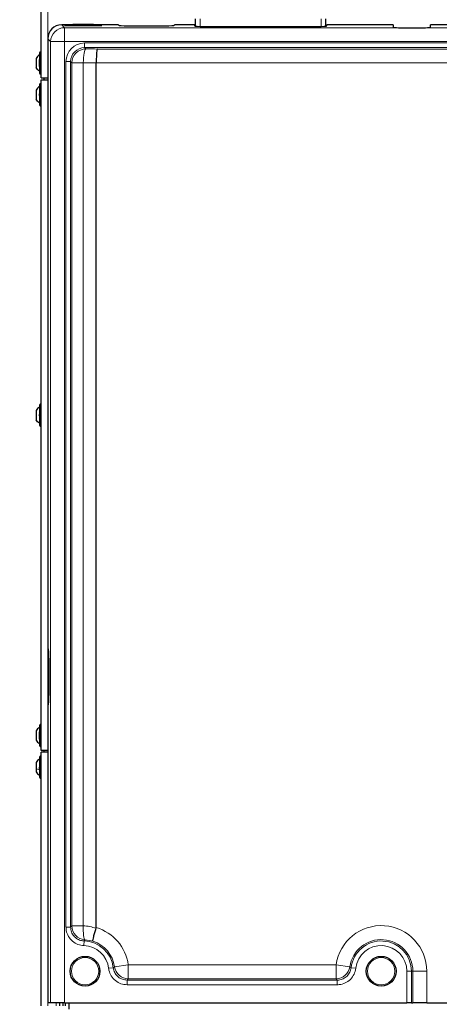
# Model space of a CAD drawing. Header units: millimetres. Extents: x 5 to 418, y 2 to 292.
# Tile 21 of 90: x 56 to 94, y 136 to 224. Entities that reach past the tile are written whole.
import ezdxf

# ---------------------------------------------------------------- set-up
doc = ezdxf.new("R2010")
doc.units = ezdxf.units.MM
doc.layers.add('SLD-0', color=7, linetype='Continuous')
doc.styles.add('SLDTEXTSTYLE0', font='TXT', dxfattribs={"width": 0.605})
doc.dimstyles.new('SLDDIMSTYLE1', dxfattribs={"dimtxt": 3.5, "dimasz": 3.302, "dimexe": 0, "dimexo": 0.0625, "dimgap": 0.875, "dimtad": 1, "dimlfac": 6, "dimrnd": 1e-09, "dimzin": 12, "dimdsep": 46, "dimtxsty": 'SLDTEXTSTYLE0', "dimsah": 1, "dimcen": 0.09, "dimadec": 0, "dimazin": 3, "dimtfac": 1, "dimtofl": 0, "dimtmove": 0, "dimatfit": 3, "dimfxl": 1, "dimfrac": 2, "dimtolj": 1, "dimtzin": 12, "dimarcsym": 0})

# ---------------------------------------------------------------- blocks, each defined once
blk = doc.blocks.new('_D_1')
at = {"layer": 'SLD-0', "color": 7}
for p, q in [((60.33, 260.307), (46.454, 260.307)), ((47.454, 260.307), (47.454, 98.64)), ((60.33, 98.64), (46.454, 98.64))]:
    blk.add_line(p, q, dxfattribs=at)
for points in [[(47.454, 260.307), (46.946, 257.005), (47.962, 257.005)], [(47.454, 98.64), (47.962, 101.942), (46.946, 101.942)]]:
    blk.add_solid(points, dxfattribs=at)
at = {"layer": 'SLD-0', "color": 7, "insert": (42.942, 175.463), "char_height": 3.5, "attachment_point": 1, "rotation": 90, "style": 'SLDTEXTSTYLE0'}
blk.add_mtext('970', dxfattribs=at)

msp = doc.modelspace()

# ---------------------------------------------------------------- linework, layer by layer
at = {"color": 7, "linetype": 'Continuous', "lineweight": 25}
for p, q in [((57.913, 218.4737), (57.913, 249.7237)), ((71.713, 223.1086), (71.713, 223.7517)), ((83.3797, 223.1086), (83.3797, 223.7517)), ((60.713, 223.2237), (59.7446, 223.2237)), ((60.6737, 223.1844), (60.3297, 223.1844)), ((60.3297, 223.1495), (62.9964, 223.1495)), ((60.7464, 223.2571), (60.6388, 223.1495)), ((62.5797, 223.2571), (60.7464, 223.2571)), ((62.6873, 223.1495), (62.5797, 223.2571)), ((64.8297, 223.2237), (62.613, 223.2237)), ((62.9964, 223.1844), (62.6523, 223.1844)), ((64.8297, 223.2237), (64.8297, 223.18)), ((65.663, 223.1364), (68.9964, 223.1364)), ((69.8297, 223.18), (69.8297, 223.2237)), ((71.6297, 223.2237), (69.8297, 223.2237)), ((71.6297, 223.2237), (71.6297, 223.1276)), ((72.463, 223.084), (82.6297, 223.084)), ((83.463, 223.1276), (83.463, 223.2237)), ((89.413, 223.2237), (83.463, 223.2237)), ((89.413, 223.2237), (89.413, 223.0054)), ((90.2464, 222.9588), (91.913, 222.9588)), ((92.7464, 223.0054), (92.7464, 223.2237)), ((98.3797, 223.2237), (92.7464, 223.2237)), ((58.4964, 221.9754), (58.4964, 167.3904)), ((57.4547, 220.2196), (57.4547, 219.3946)), ((57.7464, 220.7071), (57.7464, 220.1183)), ((57.913, 220.3512), (57.8297, 220.3512)), ((57.8297, 219.2629), (57.8297, 220.3512)), ((57.7464, 219.4834), (57.7464, 220.1307)), ((57.7464, 219.4958), (57.7464, 218.9071)), ((62.8297, 219.8113), (62.8297, 219.8104)), ((62.8297, 142.4658), (62.8297, 219.8104)), ((57.8297, 219.2629), (57.913, 219.2629)), ((57.913, 218.4737), (58.4964, 218.4737)), ((58.163, 218.3071), (58.163, 218.4737)), ((57.7464, 217.8737), (57.7464, 216.0737)), ((57.913, 218.3071), (58.4964, 218.3071)), ((57.913, 158.3071), (57.913, 218.3071)), ((57.4547, 217.3862), (57.4547, 216.5612)), ((57.4547, 188.7196), (57.4547, 187.8946)), ((57.7464, 189.2071), (57.7464, 187.4071)), ((58.4964, 167.3904), (58.5575, 167.3904)), ((58.6012, 166.5571), (58.6012, 163.2237)), ((58.4964, 162.3904), (58.4964, 135.7237)), ((58.5575, 162.3904), (58.4964, 162.3904)), ((57.7464, 160.5404), (57.7464, 159.9641)), ((57.4547, 160.0516), (57.4547, 159.2292)), ((57.7464, 159.3167), (57.7464, 159.9641)), ((57.913, 160.1846), (57.8297, 160.1846)), ((57.8297, 159.0962), (57.8297, 160.1846)), ((57.7464, 159.3165), (57.7464, 158.7404)), ((57.8297, 159.0962), (57.913, 159.0962)), ((57.7464, 157.7071), (57.7464, 156.5304)), ((58.4964, 158.3071), (57.913, 158.3071)), ((57.913, 135.4737), (57.913, 158.1404)), ((58.4964, 158.1404), (57.913, 158.1404)), ((58.163, 158.1404), (58.163, 158.3071)), ((57.4547, 157.2196), (57.4547, 156.6803)), ((57.4547, 156.6803), (57.4547, 156.3946)), ((57.7464, 156.5304), (57.7464, 155.9071)), ((62.8199, 142.4015), (62.8297, 142.4658)), ((58.754, 135.7237), (58.4964, 135.7237)), ((60.0022, 135.7237), (58.754, 135.7237)), ((59.5797, 135.4737), (59.5797, 135.7237)), ((59.8297, 135.7237), (59.8297, 135.4737)), ((60.0022, 135.7237), (90.6228, 135.7237)), ((60.0797, 135.4737), (60.0797, 135.7237)), ((60.413, 135.1737), (60.413, 135.7237)), ((91.0389, 135.7237), (90.6228, 135.7237)), ((91.0389, 135.7237), (91.1605, 135.7237)), ((92.4088, 135.7237), (91.1605, 135.7237)), ((92.4088, 135.7237), (114.5839, 135.7237))]:
    msp.add_line(p, q, dxfattribs=at)
at = {"color": 7, "linetype": 'Continuous', "lineweight": 18}
for p, q in [((58.4964, 218.4737), (58.4964, 249.7237)), ((72.1297, 223.7517), (72.1297, 223.0876)), ((82.963, 223.0876), (82.963, 223.7517)), ((59.7446, 223.2237), (60.0022, 222.9661)), ((60.0022, 221.7178), (60.0022, 222.9661)), ((60.0022, 222.9661), (89.8806, 222.9661)), ((60.3297, 223.1495), (60.3297, 223.1844)), ((62.9964, 223.1495), (62.9964, 223.1844)), ((92.2788, 222.9661), (105.0951, 222.9661)), ((58.754, 221.7178), (58.4964, 221.9754)), ((60.0022, 221.7178), (58.754, 221.7178)), ((58.754, 135.7237), (58.754, 221.7178)), ((138.6571, 221.7178), (60.0022, 221.7178)), ((60.0022, 221.7178), (60.0022, 135.7237)), ((61.7872, 221.1812), (61.7872, 221.5973)), ((61.7872, 221.5973), (136.8722, 221.5973)), ((61.7872, 221.1812), (61.8992, 221.0691)), ((136.8722, 221.1812), (61.7872, 221.1812)), ((62.9352, 221.0596), (135.7242, 221.0596)), ((60.5389, 219.9329), (60.1228, 219.9329)), ((60.1228, 142.5126), (60.1228, 219.9329)), ((60.6509, 219.8208), (60.5389, 219.9329)), ((60.5389, 219.9329), (60.5389, 142.5126)), ((60.6509, 219.8208), (61.6759, 219.8208)), ((60.6509, 142.6197), (60.6509, 219.8208)), ((61.6759, 219.8208), (61.6759, 142.6197)), ((135.8297, 219.8113), (62.8297, 219.8113)), ((58.4964, 218.3071), (58.4964, 158.3071)), ((58.4964, 135.4737), (58.4964, 158.1404)), ((60.5389, 142.5126), (60.1228, 142.5126)), ((60.6509, 142.6197), (61.6759, 142.6197)), ((61.748, 141.2649), (61.735, 140.849)), ((62.5459, 141.2467), (61.8268, 141.3735)), ((64.3541, 138.8702), (63.9408, 138.8221)), ((64.4652, 138.9589), (65.7008, 139.1362)), ((65.7008, 139.1362), (84.2919, 139.1362)), ((65.7008, 137.8879), (65.7008, 139.1362)), ((85.5275, 138.9589), (84.2919, 139.1362)), ((84.2919, 137.8879), (84.2919, 139.1362)), ((85.6387, 138.8702), (86.052, 138.8221)), ((91.0389, 138.5571), (90.6228, 138.5571)), ((90.6228, 135.7237), (90.6228, 138.5571)), ((91.0389, 138.5571), (91.1605, 138.5571)), ((91.0389, 138.5571), (91.0389, 135.7237)), ((91.1605, 138.5571), (92.4088, 138.5571)), ((91.1605, 135.7237), (91.1605, 138.5571)), ((92.4088, 138.5571), (92.4088, 135.7237)), ((65.594, 137.7663), (84.3987, 137.7663)), ((65.594, 137.7663), (65.594, 137.3502)), ((84.2919, 137.8879), (65.7008, 137.8879)), ((84.3987, 137.7663), (84.3987, 137.3502)), ((84.3987, 137.3502), (65.594, 137.3502)), ((59.2464, 135.4737), (59.2464, 135.7237))]:
    msp.add_line(p, q, dxfattribs=at)
at = {"color": 7, "linetype": 'Continuous', "lineweight": 18, "flags": 128}
for points in [[(61.8992, 221.0691), (61.857, 221.0345), (61.8163, 220.9563), (61.7786, 220.8372), (61.7452, 220.6816), (61.7174, 220.4951), (61.6961, 220.2843), (61.6821, 220.0568), (61.6759, 219.8208)], [(61.8268, 141.3735), (61.7869, 141.4101), (61.7511, 141.4896), (61.7205, 141.6092), (61.6963, 141.7646), (61.6792, 141.9503), (61.6699, 142.1598), (61.6688, 142.3856), (61.6759, 142.6197)]]:
    msp.add_lwpolyline(points, dxfattribs=at)
at = {"color": 7, "linetype": 'Continuous', "lineweight": 25}
for centre in [(61.8297, 138.5571), (88.3297, 138.5571)]:
    msp.add_circle(centre, 1.3333, dxfattribs=at)
at = {"color": 7, "linetype": 'Continuous', "lineweight": 18}
for centre in [(61.8297, 138.5571), (88.3297, 138.5571)]:
    msp.add_circle(centre, 1.2195, dxfattribs=at)
for centre, radius, start, end in [((60.0063, 221.7138), 1.2523, 90.183596, 179.816404), ((61.9032, 219.8168), 1.2523, 90.183596, 179.816404), ((61.9032, 142.6235), 1.2523, 180.170862, 266.501696), ((61.663, 138.5571), 4.0791, 8.16171, 73.380718), ((88.3297, 138.5571), 4.0791, 0, 171.83829), ((61.663, 138.5571), 2.7092, 6.638215, 88.202274), ((61.663, 138.5571), 2.8308, 8.16171, 71.827296), ((88.3297, 138.5571), 2.8308, 0, 171.83829), ((88.3297, 138.5571), 2.7092, 0, 173.361785), ((61.663, 138.5571), 2.2931, 6.638215, 88.202274), ((88.3297, 138.5571), 2.2931, 0, 173.361785), ((65.7042, 139.14), 1.2522, 188.315822, 269.845888), ((84.2885, 139.14), 1.2522, 270.154112, 351.684178)]:
    msp.add_arc(centre, radius, start, end, dxfattribs=at)
at = {"color": 7, "linetype": 'Continuous', "lineweight": 25}
for centre, radius, start, end in [((57.8297, 220.7071), 0.0833, 360, 180), ((58.0797, 220.1307), 0.3333, 138.590378, 180), ((58.0797, 219.4834), 0.3333, 180, 221.409622), ((57.8297, 218.9071), 0.0833, 180, 0), ((57.8297, 217.8737), 0.0833, 360, 180), ((57.8297, 216.0737), 0.0833, 180, 0), ((57.8297, 189.2071), 0.0833, 360, 180), ((57.8297, 187.4071), 0.0833, 180, 0), ((57.8297, 160.5404), 0.0833, 360, 180), ((58.0797, 159.9641), 0.3333, 138.590378, 180), ((58.0797, 159.3167), 0.3333, 180, 221.409622), ((57.8297, 158.7404), 0.0833, 180, 0), ((57.8297, 157.7071), 0.0833, 360, 180), ((57.8297, 155.9071), 0.0833, 180, 0)]:
    msp.add_arc(centre, radius, start, end, dxfattribs=at)
for centre, major_axis, ratio, start_param, end_param in [((59.7481, 221.972), (-0.8863, 0.8863), 0.9972647, 5.4991567, 7.0672139), ((60.3297, 223.1669), (0.3333, 0), 0.0524078, 1.5707963, 4.712389), ((62.9964, 223.1669), (0.3333, 0), 0.0524078, 4.712389, 7.8539816), ((65.663, 223.18), (0.8333, 0), 0.0524078, 3.1415927, 4.712389), ((68.9964, 223.18), (0.8333, 0), 0.0524078, 4.712389, 6.2831853), ((72.463, 223.1276), (0.8333, 0), 0.0524078, 3.1415927, 4.712389), ((82.6297, 223.1276), (0.8333, 0), 0.0524078, 4.712389, 6.2831853), ((90.2464, 223.0054), (0.8333, 0), 0.0524078, 3.1415927, 4.257942), ((91.913, 223.0054), (0.8333, 0), 0.0524078, 5.1668359, 6.2831853), ((58.5575, 166.5571), (0, 0.8333), 0.0524078, 4.712389, 6.2831853), ((58.5575, 163.2237), (0, 0.8333), 0.0524078, 3.1415927, 4.712389)]:
    msp.add_ellipse(centre, major_axis=major_axis, ratio=ratio, start_param=start_param, end_param=end_param, dxfattribs=at)
at = {"color": 7, "linetype": 'Continuous', "lineweight": 18}
for centre, major_axis, ratio, start_param, end_param in [((61.7917, 219.9283), (1.1817, -1.1817), 0.9972647, 2.357564, 3.9256213), ((61.7917, 219.9283), (0.8879, -0.8879), 0.9954519, 2.357564, 3.9256213), ((79.5432, 226.1611), (98.75, 0), 0.0524078, 4.5327516, 4.5434042), ((79.5432, 224.9128), (100, 0), 0.0517527, 4.5327516, 4.5444662)]:
    msp.add_ellipse(centre, major_axis=major_axis, ratio=ratio, start_param=start_param, end_param=end_param, dxfattribs=at)
at = {"color": 7, "linetype": 'Continuous', "lineweight": 25}
for points, knots in [([(89.8806, 222.9661), (89.9685, 222.9633), (90.0874, 222.9596), (90.2136, 222.959), (90.2464, 222.9588)], [0, 0, 0, 0, 0.7402975, 1, 1, 1, 1]), ([(91.913, 222.9588), (92.007, 222.9601), (92.1339, 222.9618), (92.249, 222.9652), (92.2788, 222.9661)], [0, 0, 0, 0, 0.7402831, 1, 1, 1, 1]), ([(62.9352, 221.0596), (62.935, 221.0594), (62.929, 221.0556), (62.911, 221.0257), (62.8826, 220.8898), (62.8547, 220.6053), (62.835, 220.232), (62.8315, 219.9515), (62.8297, 219.8113)], [0, 0, 0, 0, 0.0037153, 0.1138665, 0.3361641, 0.5577007, 0.7788433, 1, 1, 1, 1]), ([(57.7749, 219.7341), (57.771, 219.7366), (57.7632, 219.7416), (57.754, 219.7582), (57.7479, 219.7805), (57.7456, 219.8069), (57.7478, 219.8333), (57.7539, 219.8558), (57.7631, 219.8725), (57.771, 219.8775), (57.7749, 219.88)], [0, 0, 0, 0, 0.12522174, 0.24948305, 0.37432565, 0.49906277, 0.6238964, 0.74938803, 0.87444058, 1, 1, 1, 1]), ([(57.7749, 216.9007), (57.771, 216.9032), (57.7632, 216.9082), (57.754, 216.9249), (57.7479, 216.9472), (57.7456, 216.9735), (57.7478, 216.9999), (57.7539, 217.0224), (57.7631, 217.0392), (57.771, 217.0442), (57.7749, 217.0467)], [0, 0, 0, 0, 0.1252217, 0.2494831, 0.3743256, 0.4990628, 0.6238964, 0.749388, 0.8744406, 1, 1, 1, 1]), ([(57.7749, 188.2341), (57.771, 188.2366), (57.7632, 188.2416), (57.754, 188.2582), (57.7479, 188.2805), (57.7456, 188.3069), (57.7478, 188.3333), (57.7539, 188.3558), (57.7631, 188.3725), (57.771, 188.3775), (57.7749, 188.38)], [0, 0, 0, 0, 0.1252217, 0.2494831, 0.3743256, 0.4990628, 0.6238964, 0.749388, 0.8744406, 1, 1, 1, 1]), ([(57.7749, 159.5928), (57.771, 159.5959), (57.7632, 159.602), (57.754, 159.6201), (57.7479, 159.6434), (57.7456, 159.67), (57.7478, 159.696), (57.7539, 159.7174), (57.7631, 159.7326), (57.771, 159.7364), (57.7749, 159.7383)], [0, 0, 0, 0, 0.1252217, 0.2494831, 0.3743256, 0.4990628, 0.6238964, 0.749388, 0.8744406, 1, 1, 1, 1]), ([(57.4547, 159.2295), (57.4941, 159.1679), (57.5729, 159.0448), (57.6886, 158.9549), (57.7464, 158.9099)], [0, 0, 0, 0, 0.5, 1, 1, 1, 1]), ([(57.7464, 157.5404), (57.6886, 157.4953), (57.5729, 157.405), (57.4941, 157.2814), (57.4547, 157.2196)], [0, 0, 0, 0, 0.5000001, 1, 1, 1, 1]), ([(57.7749, 156.6692), (57.771, 156.6701), (57.7632, 156.6718), (57.754, 156.6841), (57.7479, 156.7032), (57.7456, 156.7279), (57.7478, 156.7547), (57.7539, 156.7795), (57.7631, 156.7998), (57.771, 156.8079), (57.7749, 156.8119)], [0, 0, 0, 0, 0.1252207, 0.2494814, 0.3743239, 0.4990613, 0.6238954, 0.7493873, 0.8744403, 1, 1, 1, 1]), ([(57.4547, 156.3946), (57.4941, 156.3327), (57.5729, 156.2091), (57.6886, 156.1188), (57.7464, 156.0737)], [0, 0, 0, 0, 0.4999999, 1, 1, 1, 1]), ([(62.5459, 141.2467), (62.5458, 141.2468), (62.5428, 141.2507), (62.5351, 141.2763), (62.5454, 141.3903), (62.6027, 141.6529), (62.6962, 142.0026), (62.7787, 142.2685), (62.8199, 142.4015)], [0, 0, 0, 0, 0.0033497, 0.0831555, 0.3131399, 0.5422234, 0.7711094, 1, 1, 1, 1])]:
    msp.add_open_spline(points, degree=3, knots=knots, dxfattribs=at)
for points in [[(57.7464, 220.5404), (57.6886, 220.4953), (57.5729, 220.405), (57.4941, 220.2814), (57.4547, 220.2196)], [(57.7464, 219.0737), (57.6886, 219.1188), (57.5729, 219.2091), (57.4941, 219.3327), (57.4547, 219.3946)], [(57.7464, 217.7071), (57.6886, 217.6619), (57.5729, 217.5717), (57.4941, 217.448), (57.4547, 217.3862)], [(57.7464, 216.2404), (57.6886, 216.2855), (57.5729, 216.3757), (57.4941, 216.4994), (57.4547, 216.5612)], [(57.7464, 189.0404), (57.6886, 188.9953), (57.5729, 188.905), (57.4941, 188.7814), (57.4547, 188.7196)], [(57.7464, 187.5737), (57.6886, 187.6188), (57.5729, 187.7091), (57.4941, 187.8327), (57.4547, 187.8946)], [(57.7464, 160.3714), (57.6886, 160.3264), (57.5729, 160.2365), (57.4941, 160.1132), (57.4547, 160.0516)]]:
    msp.add_open_spline(points, degree=3, dxfattribs=at)
at = {"color": 7, "linetype": 'Continuous', "lineweight": 18}
msp.add_open_spline([(57.7464, 156.5816), (57.6886, 156.5955), (57.5729, 156.6232), (57.4941, 156.6613), (57.4547, 156.6803)], degree=3, dxfattribs=at)
for points, knots in [([(61.735, 140.849), (61.5484, 140.8733), (61.1752, 140.9218), (60.6855, 141.2243), (60.3227, 141.6582), (60.1454, 142.1155), (60.1288, 142.4071), (60.1228, 142.5126)], [0, 0, 0, 0, 0.219195, 0.4384041, 0.6573012, 0.8760805, 1, 1, 1, 1]), ([(60.5389, 142.5126), (60.5627, 142.5355), (60.6, 142.5716), (60.6374, 142.6069), (60.6509, 142.6197)], [0, 0, 0, 0, 0.6368275, 1, 1, 1, 1]), ([(60.5389, 142.5126), (60.5433, 142.4334), (60.5556, 142.2145), (60.6883, 141.872), (60.9604, 141.544), (61.3128, 141.335), (61.5903, 141.2719), (61.7303, 141.2657), (61.748, 141.2649)], [0, 0, 0, 0, 0.123933, 0.3426326, 0.5613803, 0.7804679, 0.9721889, 1, 1, 1, 1]), ([(61.6759, 142.6197), (61.8683, 142.6038), (62.2568, 142.5715), (62.631, 142.4586), (62.8199, 142.4015)], [0, 0, 0, 0, 0.49517188, 1, 1, 1, 1]), ([(61.8268, 141.3735), (61.8171, 141.3605), (61.7906, 141.3246), (61.7646, 141.2881), (61.748, 141.2649)], [0, 0, 0, 0, 0.3631783, 1, 1, 1, 1]), ([(65.594, 137.3502), (65.4067, 137.3685), (65.0323, 137.4053), (64.5336, 137.6923), (64.1566, 138.1146), (63.9856, 138.522), (63.9494, 138.7641), (63.9408, 138.8221)], [0, 0, 0, 0, 0.2319044, 0.4638218, 0.6954578, 0.9270245, 1, 1, 1, 1]), ([(64.3541, 138.8702), (64.3788, 138.8897), (64.4161, 138.9191), (64.4528, 138.9489), (64.4652, 138.9589)], [0, 0, 0, 0, 0.66386946, 1, 1, 1, 1]), ([(64.3541, 138.8702), (64.3605, 138.8267), (64.3876, 138.645), (64.5156, 138.3393), (64.7983, 138.0224), (65.1725, 137.8073), (65.4535, 137.7799), (65.594, 137.7663)], [0, 0, 0, 0, 0.0730086, 0.3045928, 0.5361674, 0.7680387, 1, 1, 1, 1]), ([(84.3987, 137.7663), (84.4427, 137.7677), (84.6263, 137.7735), (84.9448, 137.8653), (85.2922, 138.1095), (85.5492, 138.4564), (85.6088, 138.7323), (85.6387, 138.8702)], [0, 0, 0, 0, 0.0730087, 0.304593, 0.5361675, 0.7680387, 1, 1, 1, 1]), ([(86.052, 138.8221), (86.0121, 138.6383), (85.9323, 138.2706), (85.5896, 137.8084), (85.1265, 137.4828), (84.7021, 137.3601), (84.4574, 137.3521), (84.3987, 137.3502)], [0, 0, 0, 0, 0.2319044, 0.4638217, 0.6954575, 0.9270244, 1, 1, 1, 1]), ([(85.5275, 138.9589), (85.5399, 138.9489), (85.5766, 138.9191), (85.6139, 138.8897), (85.6387, 138.8702)], [0, 0, 0, 0, 0.3361305, 1, 1, 1, 1]), ([(65.7008, 137.8879), (65.689, 137.8742), (65.6538, 137.8337), (65.6178, 137.7932), (65.594, 137.7663)], [0, 0, 0, 0, 0.3361257, 1, 1, 1, 1]), ([(84.3987, 137.7663), (84.3749, 137.7932), (84.339, 137.8337), (84.3037, 137.8742), (84.2919, 137.8879)], [0, 0, 0, 0, 0.6638743, 1, 1, 1, 1])]:
    msp.add_open_spline(points, degree=3, knots=knots, dxfattribs=at)

# ---------------------------------------------------------------- dimensions: what is measured, and where the dimension line sits
at = {"layer": 'SLD-0', "color": 7}
dim = msp.add_linear_dim(base=(47.454, 98.6404), p1=(60.3297, 260.3071), p2=(60.3297, 98.6404), angle=90, dimstyle='SLDDIMSTYLE1', dxfattribs=at)
dim.commit()
dim.dimension.update_dxf_attribs({"geometry": '_D_1', "text_midpoint": (47.454, 179.4737), "dimtype": 160})

doc.saveas('drawing.dxf')
